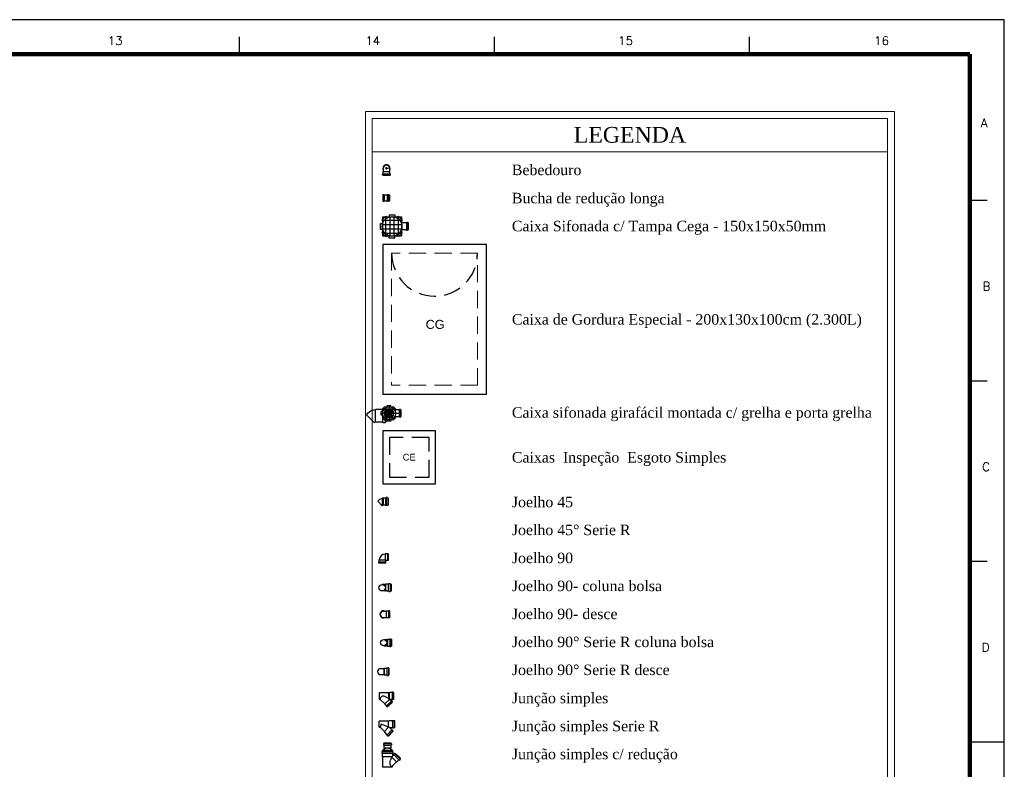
# Model space of a CAD drawing. Header units: millimetres. Extents: x 335 to 739279, y -1 to 84.
# Tile 244 of 244: x 425 to 454, y 62 to 84. Entities that reach past the tile are written whole.
import ezdxf

# ---------------------------------------------------------------- set-up
doc = ezdxf.new("R2010")
doc.units = ezdxf.units.MM
doc.header["$MEASUREMENT"] = 0
doc.linetypes.add('DASHDOT', pattern=[25.4, 12.7, -6.35, 0, -6.35])
doc.linetypes.add('Dashed', pattern=[0.75, 0.5, -0.25])
for name, color, linetype, lineweight in [('DI-Níveis', 7, 'Continuous', 20), ('DI-Textos', 7, 'Continuous', 20), ('DI-Títulos', 3, 'Continuous', 30), ('Nível 1', 7, 'Continuous', 5), ('Simbolos', 1, 'Continuous', 30), ('SIMBOLOS INT', 8, 'Continuous', 5), ('Simbolos_int', 1, 'Continuous', 30), ('TQ-Conexões', 1, 'Continuous', 30)]:
    doc.layers.add(name, color=color, linetype=linetype, lineweight=lineweight)
doc.layers.add('Margem', color=4, linetype='Continuous')
doc.styles.add('Arial', font='arial.ttf')
doc.styles.add('ROMANS', font='ROMANS')
doc.styles.add('TimesNewRoman', font='times.ttf')

msp = doc.modelspace()

# ---------------------------------------------------------------- hatches: boundary and pattern name
at = {"linetype": 'Continuous'}
h = msp.add_hatch(dxfattribs=at)
h.set_pattern_fill('NET', color=256, style=0)
h.paths.add_polyline_path([(436.033, 77.845), (436.589, 77.845), (436.589, 77.29), (436.033, 77.29)])

# ---------------------------------------------------------------- linework, layer by layer
for p, q in [((436.033, 77.845), (436.033, 77.29)), ((436.033, 77.845), (436.589, 77.845)), ((436.589, 77.845), (436.589, 77.29)), ((436.033, 77.29), (436.589, 77.29))]:
    msp.add_line(p, q)
at = {"layer": 'DI-Níveis', "linetype": 'Continuous'}
for p, q in [((435.534, 80.911), (435.534, 47.621)), ((435.534, 80.911), (450.934, 80.911)), ((450.934, 80.911), (450.934, 47.621)), ((435.734, 80.711), (450.734, 80.711)), ((435.734, 80.711), (435.734, 47.821)), ((450.734, 80.711), (450.734, 47.821)), ((435.734, 79.743), (450.734, 79.743))]:
    msp.add_line(p, q, dxfattribs=at)
at = {"layer": 'Margem', "color": 1}
for p, q in [((454.134, 83.587), (335.334, 83.587)), ((454.134, -0.513), (454.134, 83.587)), ((431.859, 83.087), (431.859, 82.587)), ((439.284, 83.087), (439.284, 82.587)), ((446.709, 83.087), (446.709, 82.587)), ((453.134, 78.331), (453.634, 78.331)), ((453.134, 73.074), (453.634, 73.074)), ((453.134, 67.818), (453.634, 67.818)), ((453.134, 62.562), (454.134, 62.562))]:
    msp.add_line(p, q, dxfattribs=at)
at = {"layer": 'Margem', "lineweight": 100}
for p, q in [((337.834, 82.587), (453.134, 82.587)), ((453.134, 82.587), (453.134, 0.487))]:
    msp.add_line(p, q, dxfattribs=at)
at = {"layer": 'Nível 1'}
for p, q in [((436.191, 72.171), (436.14, 72.243)), ((436.193, 72.173), (436.148, 72.249)), ((436.199, 72.177), (436.163, 72.256)), ((436.201, 72.177), (436.171, 72.258)), ((436.212, 72.181), (436.195, 72.265)), ((436.214, 72.181), (436.205, 72.267)), ((436.223, 72.181), (436.227, 72.267)), ((436.237, 72.179), (436.263, 72.262)), ((436.246, 72.175), (436.286, 72.254)), ((436.167, 72.133), (436.08, 72.147)), ((436.167, 72.12), (436.08, 72.111)), ((436.169, 72.111), (436.084, 72.088)), ((436.169, 72.143), (436.086, 72.169)), ((436.174, 72.099), (436.097, 72.056)), ((436.174, 72.154), (436.101, 72.201)), ((436.178, 72.09), (436.112, 72.035)), ((436.18, 72.162), (436.116, 72.22)), ((436.182, 72.165), (436.122, 72.226)), ((436.189, 72.081), (436.137, 72.011)), ((436.197, 72.077), (436.157, 71.999)), ((436.21, 72.071), (436.189, 71.986)), ((436.218, 72.071), (436.214, 71.984)), ((436.233, 72.071), (436.248, 71.986)), ((436.24, 72.075), (436.272, 71.992)), ((436.254, 72.081), (436.303, 72.009)), ((436.257, 72.167), (436.314, 72.235)), ((436.261, 72.086), (436.322, 72.024)), ((436.263, 72.162), (436.331, 72.216)), ((436.269, 72.098), (436.342, 72.052)), ((436.271, 72.15), (436.35, 72.188)), ((436.272, 72.105), (436.354, 72.073)), ((436.274, 72.141), (436.359, 72.165)), ((436.276, 72.128), (436.365, 72.132)), ((436.276, 72.118), (436.363, 72.107))]:
    msp.add_line(p, q, dxfattribs=at)
for radius in [0.143, 0.0552]:
    msp.add_circle((436.222, 72.126), radius, dxfattribs=at)
at = {"layer": 'Simbolos'}
for p, q in [((436.046, 79.164), (436.053, 79.171)), ((436.046, 79.1), (436.046, 79.164)), ((436.053, 79.259), (436.053, 79.215)), ((436.053, 79.215), (436.053, 79.171)), ((436.239, 79.259), (436.239, 79.215)), ((436.239, 79.215), (436.239, 79.171)), ((436.246, 79.164), (436.239, 79.171)), ((436.246, 79.1), (436.246, 79.164)), ((436.033, 79.069), (436.033, 79.09)), ((436.036, 79.097), (436.043, 79.097)), ((436.036, 79.066), (436.043, 79.063)), ((436.046, 79.046), (436.046, 79.059)), ((436.246, 79.046), (436.046, 79.046)), ((436.246, 79.046), (436.246, 79.059)), ((436.256, 79.097), (436.25, 79.097)), ((436.256, 79.066), (436.25, 79.063)), ((436.26, 79.069), (436.26, 79.09)), ((436.04, 78.5), (436.066, 78.5)), ((436.04, 78.5), (436.04, 78.3)), ((436.04, 78.3), (436.066, 78.3)), ((436.066, 78.5), (436.066, 78.3)), ((436.066, 78.5), (436.078, 78.488)), ((436.066, 78.3), (436.078, 78.312)), ((436.078, 78.488), (436.178, 78.488)), ((436.078, 78.488), (436.078, 78.312)), ((436.078, 78.312), (436.178, 78.312)), ((436.181, 78.312), (436.181, 78.488)), ((436.187, 78.497), (436.213, 78.497)), ((436.187, 78.303), (436.213, 78.303)), ((436.219, 78.494), (436.219, 78.491)), ((436.219, 78.312), (436.219, 78.488)), ((436.219, 78.306), (436.219, 78.309)), ((436.222, 78.488), (436.231, 78.488)), ((436.222, 78.312), (436.231, 78.312)), ((436.231, 78.488), (436.231, 78.312)), ((436.014, 77.748), (436.13, 77.865)), ((436.014, 77.748), (436.058, 77.704)), ((436.13, 77.865), (436.175, 77.82)), ((436.227, 77.906), (436.394, 77.906)), ((436.227, 77.906), (436.227, 77.843)), ((436.394, 77.906), (436.394, 77.843)), ((436.491, 77.865), (436.447, 77.82)), ((436.491, 77.865), (436.608, 77.748)), ((436.608, 77.748), (436.564, 77.704)), ((436.758, 77.684), (436.733, 77.684)), ((435.972, 77.484), (435.972, 77.651)), ((435.972, 77.651), (436.036, 77.651)), ((435.972, 77.484), (436.036, 77.484)), ((436.014, 77.387), (436.058, 77.431)), ((436.608, 77.387), (436.564, 77.431)), ((436.725, 77.668), (436.58, 77.668)), ((436.725, 77.468), (436.58, 77.468)), ((436.727, 77.673), (436.727, 77.681)), ((436.727, 77.462), (436.727, 77.454)), ((436.758, 77.451), (436.733, 77.451)), ((436.764, 77.668), (436.761, 77.681)), ((436.764, 77.468), (436.761, 77.454)), ((436.791, 77.668), (436.764, 77.668)), ((436.791, 77.468), (436.764, 77.468)), ((436.791, 77.468), (436.791, 77.668)), ((436.13, 77.27), (436.014, 77.387)), ((436.13, 77.27), (436.175, 77.315)), ((436.227, 77.229), (436.227, 77.293)), ((436.394, 77.229), (436.227, 77.229)), ((436.394, 77.229), (436.394, 77.293)), ((436.491, 77.27), (436.447, 77.315)), ((436.608, 77.387), (436.491, 77.27)), ((435.841, 72.24), (435.828, 72.228)), ((436.029, 72.24), (435.841, 72.24)), ((436.02, 72.249), (436.099, 72.328)), ((436.02, 72.249), (436.099, 72.328)), ((436.052, 72.216), (436.02, 72.249)), ((436.052, 72.216), (436.02, 72.249)), ((436.047, 72.259), (436.108, 72.259)), ((436.131, 72.296), (436.099, 72.328)), ((436.131, 72.296), (436.099, 72.328)), ((436.114, 72.246), (436.114, 72.252)), ((436.139, 72.24), (436.126, 72.24)), ((436.139, 71.875), (436.139, 72.24)), ((436.165, 72.356), (436.278, 72.356)), ((436.165, 72.311), (436.165, 72.356)), ((436.278, 72.311), (436.278, 72.356)), ((436.312, 72.296), (436.344, 72.328)), ((436.344, 72.328), (436.423, 72.249)), ((436.403, 72.226), (436.423, 72.249)), ((435.567, 72.082), (435.616, 72.137)), ((436.037, 72.182), (435.991, 72.182)), ((436.037, 72.182), (435.991, 72.182)), ((435.991, 72.069), (435.991, 72.182)), ((435.991, 72.069), (435.991, 72.182)), ((436.037, 72.069), (435.991, 72.069)), ((436.037, 72.069), (435.991, 72.069)), ((436.052, 72.035), (436.02, 72.003)), ((436.052, 72.035), (436.02, 72.003)), ((436.099, 71.924), (436.02, 72.003)), ((436.099, 71.924), (436.02, 72.003)), ((436.131, 71.956), (436.099, 71.924)), ((436.131, 71.956), (436.099, 71.924)), ((436.312, 71.956), (436.344, 71.924)), ((436.423, 72.003), (436.344, 71.924)), ((436.52, 72.226), (436.384, 72.226)), ((436.52, 72.026), (436.384, 72.026)), ((436.403, 72.026), (436.423, 72.003)), ((436.523, 72.235), (436.522, 72.23)), ((436.523, 72.016), (436.522, 72.022)), ((436.55, 72.237), (436.525, 72.237)), ((436.55, 72.015), (436.525, 72.015)), ((436.552, 72.235), (436.552, 72.23)), ((436.552, 72.016), (436.552, 72.022)), ((436.567, 72.226), (436.555, 72.226)), ((436.567, 72.026), (436.555, 72.026)), ((436.567, 72.226), (436.567, 72.026)), ((435.792, 71.857), (435.828, 71.888)), ((435.828, 71.888), (435.841, 71.875)), ((435.841, 71.875), (436.029, 71.875)), ((436.047, 71.857), (436.108, 71.857)), ((436.114, 71.869), (436.114, 71.863)), ((436.139, 71.875), (436.126, 71.875)), ((436.165, 71.941), (436.165, 71.896)), ((436.165, 71.941), (436.165, 71.896)), ((436.278, 71.896), (436.165, 71.896)), ((436.278, 71.896), (436.165, 71.896)), ((436.278, 71.941), (436.278, 71.896)), ((436.278, 71.941), (436.278, 71.896)), ((436.138, 69.668), (436.138, 69.659)), ((436.174, 69.67), (436.14, 69.67)), ((436.176, 69.668), (436.179, 69.657)), ((435.924, 69.598), (435.893, 69.565)), ((436.024, 69.648), (436.026, 69.654)), ((436.046, 69.454), (436.024, 69.434)), ((436.035, 69.654), (436.026, 69.654)), ((436.038, 69.648), (436.035, 69.654)), ((436.046, 69.648), (436.038, 69.648)), ((436.051, 69.654), (436.046, 69.648)), ((436.115, 69.654), (436.051, 69.654)), ((436.115, 69.454), (436.051, 69.454)), ((436.132, 69.654), (436.115, 69.654)), ((436.132, 69.454), (436.115, 69.454)), ((436.138, 69.44), (436.138, 69.448)), ((436.174, 69.437), (436.14, 69.437)), ((436.176, 69.44), (436.179, 69.451)), ((436.199, 69.654), (436.185, 69.654)), ((436.199, 69.454), (436.185, 69.454)), ((436.199, 69.654), (436.199, 69.454)), ((436.111, 68.039), (436.106, 68.029)), ((436.179, 68.039), (436.111, 68.039)), ((436.201, 68.039), (436.179, 68.039)), ((436.201, 68.039), (436.201, 67.839)), ((435.927, 67.766), (435.927, 67.787)), ((435.927, 67.787), (435.932, 67.787)), ((436.127, 67.766), (435.927, 67.766)), ((435.932, 67.855), (435.937, 67.86)), ((435.932, 67.787), (435.932, 67.855)), ((436.179, 67.839), (436.127, 67.839)), ((436.127, 67.787), (436.127, 67.839)), ((436.127, 67.766), (436.127, 67.787)), ((436.201, 67.839), (436.179, 67.839)), ((436.126, 67.143), (436.02, 67.143)), ((436.131, 67.148), (436.126, 67.143)), ((436.195, 67.148), (436.131, 67.148)), ((436.212, 67.148), (436.195, 67.148)), ((436.217, 67.162), (436.217, 67.154)), ((436.254, 67.165), (436.22, 67.165)), ((436.256, 67.162), (436.259, 67.151)), ((436.279, 67.148), (436.265, 67.148)), ((436.279, 67.148), (436.279, 66.948)), ((436.126, 66.954), (436.02, 66.954)), ((436.131, 66.948), (436.126, 66.954)), ((436.195, 66.948), (436.131, 66.948)), ((436.212, 66.948), (436.195, 66.948)), ((436.217, 66.934), (436.217, 66.943)), ((436.254, 66.931), (436.22, 66.931)), ((436.256, 66.934), (436.259, 66.945)), ((436.279, 66.948), (436.265, 66.948)), ((436.058, 66.364), (436.1, 66.364)), ((436.1, 66.364), (436.137, 66.364)), ((436.142, 66.369), (436.137, 66.364)), ((436.21, 66.369), (436.142, 66.369)), ((436.231, 66.374), (436.21, 66.374)), ((436.21, 66.374), (436.21, 66.369)), ((436.231, 66.374), (436.231, 66.174)), ((436.058, 66.185), (436.1, 66.185)), ((436.1, 66.185), (436.137, 66.185)), ((436.142, 66.174), (436.137, 66.185)), ((436.21, 66.174), (436.142, 66.174)), ((436.231, 66.174), (436.21, 66.174)), ((436.066, 65.537), (436.18, 65.537)), ((436.18, 65.537), (436.189, 65.546)), ((436.189, 65.546), (436.24, 65.546)), ((436.242, 65.546), (436.242, 65.555)), ((436.244, 65.557), (436.273, 65.557)), ((436.276, 65.555), (436.276, 65.546)), ((436.276, 65.546), (436.293, 65.546)), ((436.293, 65.546), (436.293, 65.346)), ((436.066, 65.355), (436.18, 65.355)), ((436.18, 65.355), (436.189, 65.346)), ((436.189, 65.346), (436.24, 65.346)), ((436.242, 65.346), (436.242, 65.337)), ((436.244, 65.335), (436.273, 65.335)), ((436.276, 65.337), (436.276, 65.346)), ((436.276, 65.346), (436.293, 65.346)), ((435.976, 64.696), (436.07, 64.696)), ((435.976, 64.517), (436.07, 64.517)), ((436.07, 64.696), (436.081, 64.707)), ((436.07, 64.517), (436.081, 64.507)), ((436.081, 64.707), (436.155, 64.707)), ((436.081, 64.507), (436.155, 64.507)), ((436.157, 64.709), (436.16, 64.715)), ((436.157, 64.504), (436.16, 64.499)), ((436.163, 64.717), (436.199, 64.717)), ((436.202, 64.715), (436.205, 64.709)), ((436.202, 64.499), (436.205, 64.504)), ((436.207, 64.707), (436.22, 64.707)), ((436.207, 64.507), (436.22, 64.507)), ((436.22, 64.707), (436.22, 64.507)), ((436.163, 64.496), (436.199, 64.496)), ((436.211, 63.986), (435.944, 63.986)), ((436.219, 63.99), (436.211, 63.99)), ((436.211, 63.986), (436.211, 63.99)), ((436.219, 63.986), (436.219, 63.99)), ((436.236, 63.986), (436.219, 63.986)), ((436.24, 63.992), (436.236, 63.986)), ((436.306, 63.992), (436.24, 63.992)), ((436.31, 63.994), (436.31, 64.001)), ((436.334, 64.003), (436.311, 64.003)), ((436.338, 63.994), (436.336, 64.001)), ((436.353, 63.992), (436.342, 63.992)), ((436.353, 63.992), (436.353, 63.792)), ((435.964, 63.797), (435.944, 63.797)), ((436.1, 63.662), (435.964, 63.797)), ((436.1, 63.654), (436.1, 63.662)), ((436.147, 63.607), (436.1, 63.654)), ((436.321, 63.716), (436.179, 63.575)), ((436.211, 63.813), (436.211, 63.82)), ((436.219, 63.807), (436.211, 63.813)), ((436.219, 63.807), (436.219, 63.814)), ((436.289, 63.748), (436.249, 63.788)), ((436.306, 63.792), (436.251, 63.792)), ((436.293, 63.748), (436.296, 63.752)), ((436.315, 63.737), (436.3, 63.752)), ((436.31, 63.79), (436.31, 63.782)), ((436.334, 63.78), (436.311, 63.78)), ((436.313, 63.728), (436.317, 63.733)), ((436.321, 63.716), (436.313, 63.724)), ((436.338, 63.79), (436.336, 63.782)), ((436.353, 63.792), (436.342, 63.792)), ((436.147, 63.603), (436.144, 63.599)), ((436.159, 63.58), (436.144, 63.596)), ((436.168, 63.582), (436.162, 63.579)), ((436.179, 63.575), (436.172, 63.582)), ((436.209, 63.165), (435.936, 63.165)), ((435.996, 63.075), (435.959, 62.985)), ((436.239, 62.975), (435.996, 63.075)), ((436.206, 63.165), (436.209, 63.165)), ((436.223, 63.175), (436.209, 63.165)), ((436.326, 63.175), (436.223, 63.175)), ((436.336, 63.185), (436.369, 63.185)), ((436.373, 63.179), (436.373, 63.182)), ((436.386, 63.175), (436.379, 63.175)), ((436.386, 62.975), (436.386, 63.175)), ((435.936, 62.985), (435.959, 62.985)), ((435.959, 62.985), (436.086, 62.862)), ((436.086, 62.862), (436.086, 62.842)), ((436.086, 62.842), (436.159, 62.769)), ((436.203, 62.729), (436.343, 62.869)), ((436.303, 62.912), (436.239, 62.975)), ((436.239, 62.975), (436.326, 62.975)), ((436.316, 62.912), (436.339, 62.892)), ((436.336, 62.965), (436.369, 62.965)), ((436.336, 62.882), (436.339, 62.885)), ((436.343, 62.869), (436.336, 62.875)), ((436.373, 62.972), (436.373, 62.969)), ((436.386, 62.975), (436.379, 62.975)), ((436.057, 62.505), (436.057, 62.472)), ((436.06, 62.508), (436.071, 62.511)), ((436.074, 62.53), (436.074, 62.516)), ((436.074, 62.53), (436.273, 62.53)), ((436.159, 62.755), (436.179, 62.732)), ((436.189, 62.735), (436.186, 62.732)), ((436.203, 62.729), (436.196, 62.735)), ((436.273, 62.53), (436.273, 62.516)), ((436.287, 62.508), (436.276, 62.511)), ((436.29, 62.505), (436.29, 62.472)), ((436.01, 62.269), (436.01, 62.236)), ((436.024, 62.275), (436.012, 62.272)), ((436.024, 62.233), (436.012, 62.233)), ((436.026, 62.297), (436.026, 62.28)), ((436.026, 62.297), (436.321, 62.297)), ((436.026, 62.228), (436.026, 62.197)), ((436.035, 62.322), (436.087, 62.353)), ((436.035, 62.322), (436.035, 62.297)), ((436.06, 62.469), (436.068, 62.469)), ((436.074, 62.464), (436.074, 62.383)), ((436.074, 62.383), (436.079, 62.378)), ((436.079, 62.378), (436.079, 62.35)), ((436.312, 62.322), (436.26, 62.353)), ((436.273, 62.383), (436.268, 62.378)), ((436.268, 62.378), (436.268, 62.35)), ((436.273, 62.464), (436.273, 62.383)), ((436.287, 62.469), (436.279, 62.469)), ((436.312, 62.322), (436.312, 62.297)), ((436.321, 62.297), (436.321, 62.28)), ((436.321, 62.228), (436.321, 62.197)), ((436.323, 62.275), (436.335, 62.272)), ((436.323, 62.233), (436.335, 62.233)), ((436.337, 62.269), (436.337, 62.236)), ((436.382, 62.219), (436.359, 62.197)), ((436.387, 62.219), (436.396, 62.214)), ((436.412, 62.225), (436.401, 62.214)), ((436.412, 62.225), (436.554, 62.083)), ((436.026, 62.197), (436.026, 62.131)), ((436.026, 62.131), (436.035, 62.125)), ((436.035, 62.1), (436.029, 62.1)), ((436.029, 62.1), (436.029, 62.089)), ((436.035, 62.089), (436.029, 62.089)), ((436.035, 62.125), (436.035, 62.1)), ((436.035, 62.089), (436.035, 61.822)), ((436.301, 62.1), (436.296, 62.089)), ((436.44, 61.981), (436.312, 61.853)), ((436.321, 62.197), (436.321, 62.144)), ((436.365, 62.178), (436.326, 62.142)), ((436.359, 62.192), (436.365, 62.183)), ((436.451, 61.981), (436.44, 61.981)), ((436.507, 62.036), (436.451, 61.981)), ((436.521, 62.031), (436.512, 62.036)), ((436.548, 62.053), (436.526, 62.031)), ((436.554, 62.083), (436.543, 62.072)), ((436.548, 62.058), (436.543, 62.067)), ((436.312, 61.853), (436.312, 61.822))]:
    msp.add_line(p, q, dxfattribs=at)
at = {"layer": 'Simbolos', "linetype": 'Continuous'}
for p, q in [((439.055, 77.044), (436.04, 77.044)), ((436.04, 77.044), (436.04, 72.684)), ((439.055, 72.684), (439.055, 77.044)), ((436.04, 72.684), (439.055, 72.684))]:
    msp.add_line(p, q, dxfattribs=at)
msp.add_lwpolyline([(436.04, 70.075), (437.579, 70.075), (437.579, 71.615), (436.04, 71.615), (436.04, 70.075)], close=True, dxfattribs=at)
at = {"layer": 'Simbolos'}
for centre, radius in [((436.311, 77.568), 0.288), ((436.222, 72.126), 0.19), ((436.02, 67.048), 0.0939), ((436.066, 65.446), 0.0915)]:
    msp.add_circle(centre, radius, dxfattribs=at)
for centre, radius, start, end in [((436.148, 79.259), 0.093, 0, 180), ((436.036, 79.09), 0.00452, 95, 180), ((436.036, 79.069), 0.00452, 180, 255), ((436.043, 79.1), 0.00452, 275, 0), ((436.043, 79.059), 0.00452, 0, 75), ((436.25, 79.1), 0.00452, 180, 265), ((436.25, 79.059), 0.00452, 105, 180), ((436.256, 79.09), 0.00452, 0, 85), ((436.256, 79.069), 0.00452, 285, 0), ((436.178, 78.494), 0.00392, 270, 355), ((436.178, 78.306), 0.00392, 5, 90), ((436.187, 78.494), 0.00392, 90, 175), ((436.187, 78.306), 0.00392, 185, 270), ((436.213, 78.494), 0.00392, 15, 90), ((436.213, 78.306), 0.00392, 270, 345), ((436.222, 78.494), 0.00392, 195, 270), ((436.222, 78.306), 0.00392, 90, 165), ((436.733, 77.681), 0.0037, 90, 175), ((436.758, 77.681), 0.0037, 15, 90), ((436.725, 77.673), 0.0037, 270, 355), ((436.725, 77.462), 0.0037, 5, 90), ((436.733, 77.454), 0.0037, 185, 270), ((436.758, 77.454), 0.0037, 270, 345), ((436.766, 77.673), 0.0037, 195, 270), ((436.766, 77.462), 0.0037, 90, 165), ((436.029, 72.252), 0.00811, 270, 355), ((436.047, 72.252), 0.00811, 90, 175), ((436.108, 72.252), 0.00811, 15, 90), ((436.126, 72.252), 0.00811, 195, 270), ((436.135, 72.299), 0.00377, 225, 296.839), ((436.161, 72.311), 0.00377, 288.161, 0), ((436.282, 72.311), 0.00377, 180, 251.839), ((436.525, 72.235), 0.00252, 90, 175), ((436.55, 72.235), 0.00252, 5, 90), ((435.835, 71.924), 0.304, 91.534, 136.187), ((436.037, 72.186), 0.00377, 270, 341.839), ((436.037, 72.065), 0.00377, 18.161, 90), ((436.048, 72.213), 0.00377, 333.161, 45), ((436.048, 72.039), 0.00377, 315, 26.839), ((436.135, 71.952), 0.00377, 63.161, 135), ((436.384, 72.23), 0.00377, 212.613, 270), ((436.384, 72.022), 0.00377, 90, 147.387), ((436.52, 72.23), 0.00252, 270, 355), ((436.52, 72.022), 0.00252, 5, 90), ((436.525, 72.016), 0.00252, 185, 270), ((436.55, 72.016), 0.00252, 270, 355), ((436.555, 72.23), 0.00252, 185, 270), ((436.555, 72.022), 0.00252, 90, 175), ((436.029, 71.863), 0.00811, 5, 90), ((436.047, 71.863), 0.00811, 185, 270), ((436.108, 71.863), 0.00811, 270, 345), ((436.126, 71.863), 0.00811, 90, 165), ((436.161, 71.941), 0.00377, 0, 71.839), ((436.282, 71.941), 0.00377, 108.161, 180), ((436.132, 69.659), 0.0037, 270, 355), ((436.14, 69.668), 0.0037, 90, 175), ((436.174, 69.668), 0.0037, 15, 90), ((436.185, 69.659), 0.0037, 195, 270), ((436.049, 69.473), 0.175, 97.6023, 134.556), ((436.049, 69.451), 0.0037, 45, 135), ((436.132, 69.448), 0.0037, 5, 90), ((436.14, 69.44), 0.0037, 185, 270), ((436.174, 69.44), 0.0037, 270, 345), ((436.185, 69.448), 0.0037, 90, 165), ((436.111, 67.855), 0.174, 91.4733, 178.527), ((436.212, 67.154), 0.0037, 270, 355), ((436.22, 67.162), 0.0037, 90, 175), ((436.254, 67.162), 0.0037, 15, 90), ((436.265, 67.154), 0.0037, 195, 270), ((436.212, 66.943), 0.0037, 5, 90), ((436.22, 66.934), 0.0037, 185, 270), ((436.254, 66.934), 0.0037, 270, 345), ((436.265, 66.943), 0.0037, 90, 165), ((436.058, 66.274), 0.101, 64.6232, 295.377), ((436.24, 65.546), 0.00121, 270, 0), ((436.244, 65.555), 0.00242, 90, 180), ((436.273, 65.555), 0.00242, 0, 90), ((436.276, 65.546), 0.00121, 180, 270), ((436.24, 65.346), 0.00121, 0, 90), ((436.244, 65.337), 0.00242, 180, 270), ((436.273, 65.337), 0.00242, 270, 0), ((436.276, 65.346), 0.00121, 90, 180), ((435.976, 64.607), 0.0889, 90, 270), ((436.155, 64.709), 0.00351, 270, 355), ((436.155, 64.504), 0.00351, 5, 90), ((436.163, 64.715), 0.00351, 90, 175), ((436.163, 64.499), 0.00351, 185, 270), ((436.199, 64.715), 0.00351, 15, 90), ((436.207, 64.709), 0.00351, 195, 270), ((436.207, 64.504), 0.00351, 90, 165), ((436.199, 64.499), 0.00351, 270, 345), ((436.306, 63.994), 0.00252, 270, 355), ((436.311, 64.001), 0.00252, 90, 175), ((436.334, 64.001), 0.00252, 15, 90), ((436.342, 63.994), 0.00252, 195, 270), ((436.106, 63.788), 0.142, 174.852, 176.341), ((436.106, 63.788), 0.142, 158.924, 174.852), ((436.072, 63.801), 0.104, 140.286, 158.924), ((436.049, 63.818), 0.0757, 115.866, 140.286), ((436.038, 63.845), 0.0474, 94.1353, 115.866), ((436.028, 63.724), 0.168, 74.86, 88.4013), ((435.979, 63.543), 0.356, 64.3358, 74.86), ((435.855, 63.282), 0.644, 56.5155, 64.3358), ((435.855, 63.282), 0.644, 56.458, 56.5155), ((435.855, 63.282), 0.644, 52.1821, 55.594), ((436.251, 63.79), 0.00252, 90, 225), ((436.291, 63.75), 0.00252, 225, 310), ((436.298, 63.75), 0.00252, 45, 130), ((436.306, 63.79), 0.00252, 5, 90), ((436.311, 63.782), 0.00252, 185, 270), ((436.315, 63.726), 0.00252, 150, 225), ((436.315, 63.735), 0.00252, 330, 45), ((436.334, 63.782), 0.00252, 270, 345), ((436.342, 63.79), 0.00252, 90, 165), ((436.145, 63.597), 0.00252, 140, 225), ((436.145, 63.605), 0.00252, 320, 45), ((436.161, 63.58), 0.00252, 225, 300), ((436.17, 63.58), 0.00252, 45, 120), ((436.326, 63.182), 0.00444, 270, 355), ((436.336, 63.182), 0.00444, 90, 175), ((436.369, 63.182), 0.00444, 15, 90), ((436.379, 63.182), 0.00444, 195, 270), ((436.306, 62.915), 0.00444, 225, 310), ((436.313, 62.909), 0.00444, 45, 130), ((436.326, 62.969), 0.00444, 5, 90), ((436.336, 62.969), 0.00444, 185, 270), ((436.339, 62.879), 0.00444, 150, 225), ((436.336, 62.889), 0.00444, 330, 45), ((436.369, 62.969), 0.00444, 270, 345), ((436.379, 62.969), 0.00444, 90, 165), ((436.06, 62.505), 0.0037, 105, 180), ((436.068, 62.516), 0.0037, 285, 0), ((436.163, 62.759), 0.00444, 140, 225), ((436.156, 62.765), 0.00444, 320, 45), ((436.183, 62.735), 0.00444, 225, 300), ((436.193, 62.732), 0.00444, 45, 120), ((436.279, 62.516), 0.0037, 180, 255), ((436.287, 62.505), 0.0037, 0, 75), ((436.012, 62.269), 0.0037, 105, 180), ((436.012, 62.236), 0.0037, 180, 265), ((436.024, 62.228), 0.0037, 0, 85), ((436.024, 62.28), 0.0037, 285, 0), ((436.06, 62.472), 0.0037, 180, 265), ((436.068, 62.464), 0.0037, 0, 85), ((436.173, 62.175), 0.198, 64.154, 115.846), ((436.279, 62.464), 0.0037, 95, 180), ((436.287, 62.472), 0.0037, 275, 0), ((436.323, 62.28), 0.0037, 180, 255), ((436.323, 62.228), 0.0037, 95, 180), ((436.335, 62.269), 0.0037, 0, 75), ((436.335, 62.236), 0.0037, 275, 0), ((436.384, 62.217), 0.0037, 60, 135), ((436.398, 62.217), 0.0037, 240, 315), ((436.407, 61.936), 0.164, 174.359, 197.738), ((436.537, 61.922), 0.295, 160.305, 174.359), ((436.718, 61.859), 0.487, 151.924, 160.305), ((436.718, 61.859), 0.487, 149.386, 150.334), ((436.718, 61.859), 0.487, 144.611, 149.386), ((436.323, 62.144), 0.0037, 180, 315), ((436.362, 62.194), 0.0037, 135, 220), ((436.362, 62.181), 0.0037, 315, 40), ((436.509, 62.033), 0.0037, 50, 135), ((436.523, 62.033), 0.0037, 230, 315), ((436.545, 62.07), 0.0037, 135, 210), ((436.545, 62.056), 0.0037, 315, 30), ((436.301, 61.903), 0.0532, 197.738, 239.386), ((436.301, 61.903), 0.0532, 239.386, 281.034), ((436.279, 62.011), 0.164, 281.034, 281.67)]:
    msp.add_arc(centre, radius, start, end, dxfattribs=at)
at = {"layer": 'SIMBOLOS INT', "linetype": 'Dashed'}
for p, q in [((438.798, 76.787), (436.297, 76.787)), ((436.297, 76.787), (436.297, 72.941)), ((438.798, 72.941), (438.798, 76.787)), ((438.798, 72.941), (436.297, 72.941))]:
    msp.add_line(p, q, dxfattribs=at)
at = {"layer": 'SIMBOLOS INT'}
for p, q in [((436.126, 66.954), (436.126, 67.143)), ((436.195, 66.948), (436.195, 67.148)), ((436.215, 67.148), (436.215, 66.948)), ((436.262, 67.148), (436.262, 66.948)), ((436.18, 65.355), (436.18, 65.537)), ((436.189, 65.546), (436.189, 65.346)), ((436.242, 65.544), (436.242, 65.346)), ((436.276, 65.546), (436.276, 65.346))]:
    msp.add_line(p, q, dxfattribs=at)
at = {"layer": 'Simbolos_int'}
for p, q in [((436.053, 79.171), (436.239, 79.171)), ((436.117, 79.259), (436.202, 79.259)), ((436.148, 79.225), (436.148, 79.297)), ((436.046, 79.097), (436.246, 79.097)), ((436.046, 79.063), (436.246, 79.063)), ((436.727, 77.668), (436.727, 77.468)), ((436.764, 77.668), (436.764, 77.468)), ((436.041, 71.875), (436.041, 72.24)), ((436.12, 71.875), (436.12, 72.24)), ((435.567, 72.082), (435.792, 71.857)), ((435.828, 71.888), (435.828, 72.228)), ((436.522, 72.026), (436.522, 72.226)), ((436.552, 72.026), (436.552, 72.226)), ((436.024, 69.434), (435.893, 69.565)), ((436.024, 69.648), (436.024, 69.434)), ((436.038, 69.648), (436.038, 69.445)), ((436.046, 69.648), (436.046, 69.454)), ((436.115, 69.654), (436.115, 69.454)), ((436.138, 69.654), (436.138, 69.454)), ((436.182, 69.654), (436.182, 69.454)), ((436.106, 68.029), (436.106, 67.86)), ((436.179, 68.039), (436.179, 67.839)), ((436.127, 67.787), (435.932, 67.787)), ((435.937, 67.86), (436.106, 67.86)), ((436.106, 67.86), (436.111, 67.855)), ((436.111, 67.855), (436.127, 67.839)), ((436.137, 66.364), (436.137, 66.185)), ((436.21, 66.369), (436.21, 66.174)), ((436.07, 64.696), (436.07, 64.517)), ((436.081, 64.707), (436.081, 64.507)), ((436.157, 64.707), (436.157, 64.507)), ((436.205, 64.707), (436.205, 64.507)), ((435.944, 63.797), (435.944, 63.986)), ((436.211, 63.82), (436.211, 63.986)), ((436.219, 63.814), (436.219, 63.986)), ((436.236, 63.803), (436.236, 63.986)), ((436.31, 63.992), (436.31, 63.792)), ((436.34, 63.992), (436.34, 63.792)), ((436.1, 63.662), (436.24, 63.799)), ((436.291, 63.746), (436.149, 63.605)), ((436.311, 63.726), (436.17, 63.584)), ((435.936, 62.985), (435.936, 63.165)), ((436.209, 62.985), (436.209, 63.165)), ((436.333, 62.975), (436.333, 63.175)), ((436.376, 62.975), (436.376, 63.175)), ((436.086, 62.862), (436.209, 62.985)), ((436.163, 62.765), (436.306, 62.909)), ((436.193, 62.735), (436.336, 62.879)), ((436.074, 62.514), (436.273, 62.514)), ((436.026, 62.278), (436.321, 62.278)), ((436.026, 62.233), (436.321, 62.233)), ((436.035, 62.322), (436.312, 62.322)), ((436.074, 62.466), (436.273, 62.466)), ((436.074, 62.383), (436.273, 62.383)), ((436.398, 62.214), (436.543, 62.07)), ((436.31, 62.125), (436.035, 62.125)), ((436.304, 62.117), (436.44, 61.981)), ((436.368, 62.181), (436.509, 62.039)), ((436.312, 61.822), (436.035, 61.822))]:
    msp.add_line(p, q, dxfattribs=at)
at = {"layer": 'Simbolos_int', "linetype": 'DASHDOT', "ltscale": 0.05}
for p, q in [((436.384, 72.288), (436.059, 71.964)), ((436.059, 72.288), (436.384, 71.964)), ((436.222, 72.356), (436.222, 71.896)), ((435.991, 72.126), (436.567, 72.126))]:
    msp.add_line(p, q, dxfattribs=at)
at = {"layer": 'Simbolos_int', "linetype": 'Dashed'}
msp.add_lwpolyline([(436.232, 70.267), (437.386, 70.267), (437.386, 71.421), (436.232, 71.421), (436.232, 70.267)], close=True, dxfattribs=at)
at = {"layer": 'Simbolos_int'}
for centre, radius, start, end in [((436.148, 79.259), 0.103, 334.623, 205.377), ((436.058, 66.274), 0.0911, 90, 270)]:
    msp.add_arc(centre, radius, start, end, dxfattribs=at)
at = {"layer": 'TQ-Conexões', "linetype": 'Dashed'}
msp.add_arc((437.548, 76.787), 1.25, 180, 0, dxfattribs=at)

# ---------------------------------------------------------------- texts
at = {"layer": 'DI-Textos', "attachment_point": 7, "line_spacing_factor": 0.798, "style": 'TimesNewRoman'}
for s, insert, char_height, width in [('Bebedouro', (439.798, 79.056), 0.3056, 4.11146), ('Bucha de redução longa', (439.798, 78.14), 0.30555, 9.02061), ('Caixa Sifonada c/ Tampa Cega - 150x150x50mm', (439.798, 77.325), 0.30555, 18.56996), ('Caixa de Gordura Especial - 200x130x100cm (2.300L)', (439.798, 74.61), 0.30555, 20.66671), ('Caixa sifonada girafácil montada c/ grelha e porta grelha', (439.798, 71.896), 0.30555, 21.25472), ('Caixas  Inspeção  Esgoto Simples', (439.798, 70.592), 0.30555, 12.65802), ('Joelho 45', (439.798, 69.387), 0.3056, 3.61918), ('Joelho 45%%d Serie R', (439.798, 68.574), 0.30555, 6.91929), ('Joelho 90', (439.798, 67.759), 0.3056, 3.61918), ('Joelho 90- coluna bolsa', (439.798, 66.944), 0.30555, 8.87019), ('Joelho 90- desce', (439.798, 66.128), 0.30555, 6.24013), ('Joelho 90%%d Serie R coluna bolsa', (439.798, 65.313), 0.30555, 11.86034), ('Joelho 90%%d Serie R desce', (439.798, 64.5), 0.30555, 9.23028), ('Junção simples', (439.798, 63.584), 0.30555, 5.6977), ('Junção simples Serie R', (439.798, 62.769), 0.30555, 8.70609), ('Junção simples c/ redução', (439.798, 61.954), 0.30555, 9.80005)]:
    msp.add_mtext(s, dxfattribs=dict(at, insert=insert, char_height=char_height, width=width))
at = {"layer": 'DI-Títulos', "insert": (443.235, 79.998), "char_height": 0.4583, "width": 6.01056, "attachment_point": 8, "line_spacing_factor": 0.798, "style": 'TimesNewRoman'}
msp.add_mtext('LEGENDA', dxfattribs=at)
at = {"layer": 'Margem', "color": 1, "char_height": 0.25, "attachment_point": 8, "line_spacing_factor": 0.798, "style": 'ROMANS'}
for s, insert, width in [('13', (428.248, 82.85), 1.47907), ('14', (435.75, 82.85), 1.47907), ('15', (443.109, 82.85), 1.47907), ('16', (450.563, 82.85), 1.47907), ('A', (453.55, 80.456), 0.88874), ('B', (453.614, 75.7), 0.88874), ('C', (453.603, 70.444), 0.9601), ('D', (453.591, 65.188), 0.9601)]:
    msp.add_mtext(s, dxfattribs=dict(at, insert=insert, width=width))
at = {"layer": 'Simbolos', "attachment_point": 7, "line_spacing_factor": 0.798, "style": 'Arial'}
for s, insert, char_height, width in [('CG', (437.287, 74.58), 0.2626, 1.14493), ('CE', (436.618, 70.748), 0.1965, 0.82669)]:
    msp.add_mtext(s, dxfattribs=dict(at, insert=insert, char_height=char_height, width=width))

doc.saveas('drawing.dxf')
